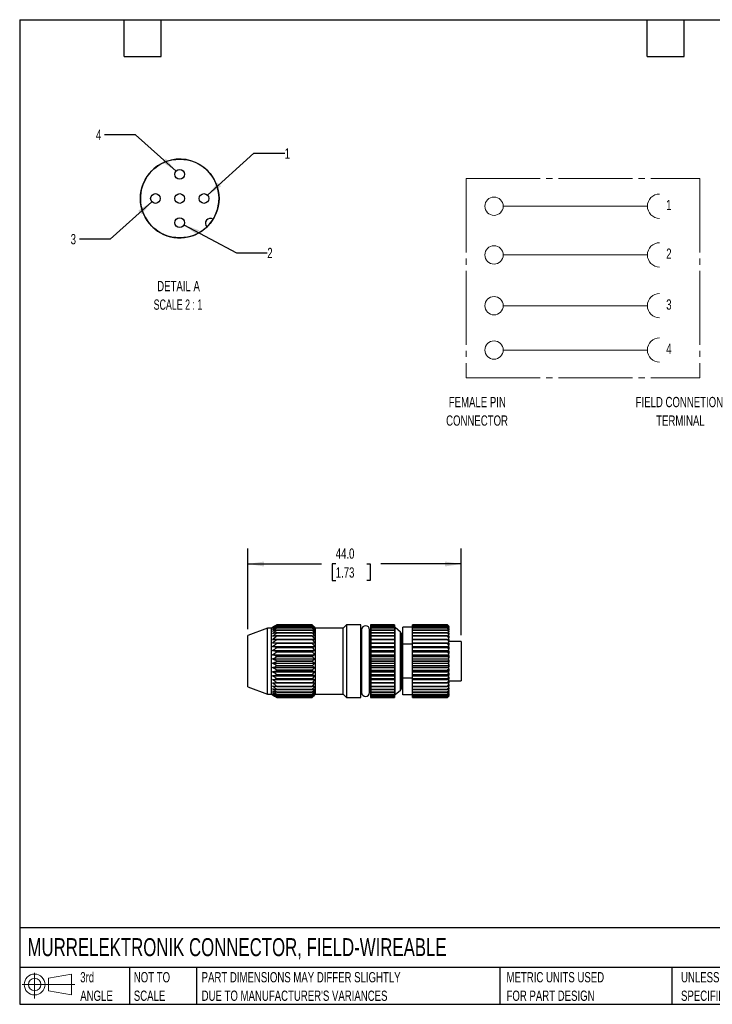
# Model space of a CAD drawing. Header units: millimetres. Extents: x 6 to 273, y 6 to 210.
# Tile 1 of 5: x 6 to 149, y 6 to 210. Entities that reach past the tile are written whole.
import ezdxf

# ---------------------------------------------------------------- set-up
doc = ezdxf.new("R2010")
doc.units = ezdxf.units.MM
doc.linetypes.add('SLD-Center', pattern=[19.05, 15.24, -1.27, 1.27, -1.27])
doc.linetypes.add('SLD-Solid', pattern=[0])
doc.layers.add('DIMENSIONS', color=140, linetype='SLD-Solid', lineweight=25)
doc.layers.add('TEXT', color=140, linetype='SLD-Solid', lineweight=25)
doc.layers.add('SLD-DEFPOINTS', color=7, linetype='Continuous')
doc.styles.add('SLDTEXTSTYLE0', font='TXT', dxfattribs={"width": 0.7})
doc.styles.add('SLDTEXTSTYLE2', font='TXT', dxfattribs={"width": 0.645455})
doc.dimstyles.new('SLDDIMSTYLE0', dxfattribs={"dimtxt": 2.158008, "dimasz": 3.302, "dimexe": 0, "dimexo": 0.0625, "dimgap": 0.539502, "dimtad": 0, "dimtih": 1, "dimtoh": 1, "dimdec": 1, "dimrnd": 1e-09, "dimzin": 4, "dimdsep": 46, "dimtxsty": 'SLDTEXTSTYLE0', "dimsah": 1, "dimcen": 0.09, "dimadec": 0, "dimazin": 1, "dimtfac": 1, "dimtdec": 1, "dimtofl": 0, "dimtmove": 0, "dimatfit": 3, "dimfxl": 0, "dimfrac": 2, "dimtolj": 1, "dimtzin": 12, "dimarcsym": 0})
doc.dimstyles.new('SLDDIMSTYLE4', dxfattribs={"dimtxt": 2.158008, "dimasz": 3.302, "dimexe": 0, "dimexo": 0.0625, "dimgap": 0.539502, "dimtad": 0, "dimtih": 1, "dimtoh": 1, "dimdec": 1, "dimlfac": 0.5, "dimrnd": 1e-09, "dimzin": 12, "dimdsep": 46, "dimtxsty": 'SLDTEXTSTYLE0', "dimsah": 1, "dimcen": 0, "dimadec": 0, "dimazin": 3, "dimtfac": 1, "dimtdec": 1, "dimtofl": 0, "dimtmove": 0, "dimatfit": 3, "dimfxl": 0, "dimfrac": 2, "dimtolj": 1, "dimtzin": 12, "dimarcsym": 0})

# ---------------------------------------------------------------- blocks, each defined once
blk = doc.blocks.new('Block11')
at = {"color": 7, "linetype": 'SLD-Solid', "lineweight": 18}
for p, q in [((2.59, 5.31), (2.59, 0)), ((5.48, 4.17), (10.18, 5.03)), ((5.48, 1.6), (5.48, 4.17)), ((10.18, 5.03), (10.18, 0.73)), ((0, 2.88), (10.87, 2.88)), ((5.48, 1.6), (10.18, 0.73))]:
    blk.add_line(p, q, dxfattribs=at)
for radius in [2.15, 1.29]:
    blk.add_circle((2.59, 2.88), radius, dxfattribs=at)
blk = doc.blocks.new('Block12')
at = {"layer": 'SLD-DEFPOINTS'}
blk.add_blockref('Block11', (0, 0), dxfattribs=at)
blk = doc.blocks.new('SW_NOTE_0')
at = {"layer": 'TEXT', "color": 0, "char_height": 2.117, "attachment_point": 2, "style": 'SLDTEXTSTYLE0'}
for s, insert in [('FEMALE PIN', (8.27, 2.73)), ('CONNECTOR', (8.21, -1.09))]:
    blk.add_mtext(s, dxfattribs=dict(at, insert=insert))
blk = doc.blocks.new('SW_NOTE_0_1')
at = {"layer": 'TEXT', "color": 0, "attachment_point": 2, "style": 'SLDTEXTSTYLE0'}
for s, insert, char_height in [('FIELD CONNETION', (12.96, 2.73), 2.1167), ('TERMINAL', (13.18, -1.09), 2.117)]:
    blk.add_mtext(s, dxfattribs=dict(at, insert=insert, char_height=char_height))
blk = doc.blocks.new('SW_NOTE_0_3')
at = {"layer": 'TEXT', "color": 0, "char_height": 2.1167, "attachment_point": 1, "style": 'SLDTEXTSTYLE0'}
for s, insert in [('UNLESS OTHERWISE', (0, 2.73)), ('SPECIFIED UNITS ARE:', (0, -1.09))]:
    blk.add_mtext(s, dxfattribs=dict(at, insert=insert))
blk = doc.blocks.new('SW_NOTE_0_4')
at = {"layer": 'TEXT', "color": 0, "char_height": 2.1167, "attachment_point": 1, "style": 'SLDTEXTSTYLE0'}
for s, insert in [('PART DIMENSIONS MAY DIFFER SLIGHTLY', (0, 2.73)), ("DUE TO MANUFACTURER'S VARIANCES", (0, -1.09))]:
    blk.add_mtext(s, dxfattribs=dict(at, insert=insert))
blk = doc.blocks.new('SW_NOTE_0_5')
at = {"layer": 'TEXT', "color": 0, "char_height": 2.117, "attachment_point": 1, "style": 'SLDTEXTSTYLE0'}
for s, insert in [('NOT TO', (0, 2.73)), ('SCALE', (0, -1.09))]:
    blk.add_mtext(s, dxfattribs=dict(at, insert=insert))
blk = doc.blocks.new('SW_NOTE_0_6')
at = {"layer": 'TEXT', "color": 0, "char_height": 2.117, "attachment_point": 1, "style": 'SLDTEXTSTYLE0'}
for s, insert in [('3rd', (0, 2.73)), ('ANGLE', (0, -1.09))]:
    blk.add_mtext(s, dxfattribs=dict(at, insert=insert))
blk = doc.blocks.new('SW_NOTE_0_7')
at = {"layer": 'TEXT', "color": 0, "char_height": 2.1167, "attachment_point": 1, "style": 'SLDTEXTSTYLE0'}
for s, insert in [('METRIC UNITS USED', (0, 2.73)), ('FOR PART DESIGN', (0, -1.09))]:
    blk.add_mtext(s, dxfattribs=dict(at, insert=insert))
blk = doc.blocks.new('_D')
at = {"layer": 'DIMENSIONS'}
for p, q in [((53.47, 83.74), (53.47, 100.39)), ((97.47, 82.5), (97.47, 100.39)), ((53.47, 97.22), (68.67, 97.22)), ((71.59, 97.22), (70.87, 97.22)), ((70.87, 97.22), (70.87, 93.79)), ((78, 97.22), (78.73, 97.22)), ((78.73, 97.22), (78.73, 93.79)), ((97.47, 97.22), (80.93, 97.22)), ((70.87, 93.79), (71.59, 93.79)), ((78.73, 93.79), (78, 93.79))]:
    blk.add_line(p, q, dxfattribs=at)
for points in [[(53.47, 97.22), (56.77, 96.71), (56.77, 97.73)], [(97.47, 97.22), (94.17, 97.73), (94.17, 96.71)]]:
    blk.add_solid(points, dxfattribs=at)
at = {"layer": 'DIMENSIONS', "char_height": 2.117, "attachment_point": 1, "style": 'SLDTEXTSTYLE0'}
for s, insert in [('44.0', (71.59, 100.43)), ('1.73', (71.59, 96.52))]:
    blk.add_mtext(s, dxfattribs=dict(at, insert=insert))
blk = doc.blocks.new('_D_3')
at = {"layer": 'DIMENSIONS'}
for p, q in [((45.12, 173.32), (54.7, 181.98)), ((54.7, 181.98), (61.05, 181.98))]:
    blk.add_line(p, q, dxfattribs=at)
blk.add_solid([(45.12, 173.32), (47.91, 175.16), (47.23, 175.91)], dxfattribs=at)
at = {"layer": 'DIMENSIONS', "insert": (61.05, 182.99), "char_height": 2.12, "attachment_point": 1, "style": 'SLDTEXTSTYLE0'}
blk.add_mtext('1', dxfattribs=at)
blk = doc.blocks.new('_D_4')
at = {"layer": 'DIMENSIONS'}
for p, q in [((40.26, 167.18), (51.11, 161.45)), ((51.11, 161.45), (57.46, 161.45))]:
    blk.add_line(p, q, dxfattribs=at)
blk.add_solid([(40.26, 167.18), (42.94, 165.19), (43.42, 166.09)], dxfattribs=at)
at = {"layer": 'DIMENSIONS', "insert": (57.46, 162.46), "char_height": 2.12, "attachment_point": 1, "style": 'SLDTEXTSTYLE0'}
blk.add_mtext('2', dxfattribs=at)
blk = doc.blocks.new('_D_5')
at = {"layer": 'DIMENSIONS'}
for p, q in [((33.63, 171.98), (25.02, 164.28)), ((25.02, 164.28), (18.67, 164.28))]:
    blk.add_line(p, q, dxfattribs=at)
blk.add_solid([(33.63, 171.98), (30.83, 170.16), (31.51, 169.4)], dxfattribs=at)
at = {"layer": 'DIMENSIONS', "insert": (16.87, 165.3), "char_height": 2.12, "attachment_point": 1, "style": 'SLDTEXTSTYLE0'}
blk.add_mtext('3', dxfattribs=at)
blk = doc.blocks.new('_D_6')
at = {"layer": 'DIMENSIONS'}
for p, q in [((30.23, 185.81), (23.88, 185.81)), ((38.63, 178.32), (30.23, 185.81))]:
    blk.add_line(p, q, dxfattribs=at)
blk.add_solid([(38.63, 178.32), (36.5, 180.89), (35.83, 180.13)], dxfattribs=at)
at = {"layer": 'DIMENSIONS', "insert": (22.08, 186.82), "char_height": 2.12, "attachment_point": 1, "style": 'SLDTEXTSTYLE0'}
blk.add_mtext('4', dxfattribs=at)
blk = doc.blocks.new('SW_NOTE_0_9')
at = {"layer": 'TEXT', "color": 0, "attachment_point": 2}
for s, insert, char_height, style in [('DETAIL A', (6.42, 2.73), 2.117, 'SLDTEXTSTYLE0'), ('SCALE 2 : 1', (6.31, -1.09), 2.1167, 'SLDTEXTSTYLE2')]:
    blk.add_mtext(s, dxfattribs=dict(at, insert=insert, char_height=char_height, style=style))

msp = doc.modelspace()

# ---------------------------------------------------------------- linework, layer by layer
at = {"color": 7, "linetype": 'SLD-Center', "lineweight": 18}
for p, q in [((98.55, 176.77), (146.76, 176.77)), ((98.55, 176.77), (98.55, 135.61)), ((146.76, 176.77), (146.76, 135.61)), ((98.55, 135.61), (146.76, 135.61))]:
    msp.add_line(p, q, dxfattribs=at)
for p, q in [((47.35, 171.11), (47.46, 171.84)), ((57.52, 83.97), (53.47, 82.47)), ((58.35, 83.97), (57.52, 83.97)), ((57.52, 70.37), (57.52, 83.97)), ((58.98, 84.38), (58.35, 83.97)), ((58.35, 70.37), (58.35, 83.97)), ((59.43, 84.66), (58.98, 84.37)), ((59.43, 84.66), (59.43, 84.66)), ((59.43, 84.66), (66.7, 84.66)), ((66.7, 84.66), (59.43, 84.66)), ((59.43, 84.57), (59.43, 84.57)), ((59.43, 84.57), (66.7, 84.57)), ((66.7, 84.57), (59.43, 84.57)), ((59.43, 84.36), (59.43, 84.36)), ((59.43, 84.36), (66.7, 84.36)), ((66.7, 84.36), (59.43, 84.36)), ((59.43, 84.02), (59.43, 84.03)), ((66.7, 84.03), (59.43, 84.03)), ((59.43, 84.02), (66.7, 84.02)), ((59.43, 83.58), (59.43, 83.59)), ((66.7, 83.59), (59.43, 83.59)), ((59.43, 83.58), (66.7, 83.58)), ((66.7, 84.66), (66.7, 84.66)), ((66.99, 84.37), (66.7, 84.66)), ((66.7, 84.57), (66.7, 84.57)), ((66.7, 84.36), (66.7, 84.36)), ((66.7, 84.02), (66.7, 84.03)), ((66.7, 83.58), (66.7, 83.59)), ((67.4, 83.97), (66.99, 84.38)), ((73.1, 83.97), (67.4, 83.97)), ((67.4, 70.37), (67.4, 83.97)), ((73.8, 84.67), (73.1, 83.97)), ((73.1, 70.37), (73.1, 83.97)), ((76.76, 84.67), (73.8, 84.67)), ((73.8, 84.67), (73.8, 77.17)), ((76.76, 77.17), (76.76, 84.67)), ((76.93, 83.63), (76.76, 83.63)), ((76.93, 83.64), (76.93, 70.71)), ((76.93, 70.72), (76.93, 83.63)), ((78.58, 70.71), (78.58, 83.64)), ((78.76, 83.61), (78.58, 83.61)), ((78.81, 84.67), (78.76, 84.67)), ((78.76, 84.67), (78.76, 69.67)), ((78.81, 84.67), (78.81, 84.67)), ((78.81, 84.67), (83.74, 84.67)), ((83.74, 84.67), (78.81, 84.67)), ((78.81, 84.67), (78.81, 84.58)), ((78.81, 84.58), (83.74, 84.58)), ((83.74, 84.58), (78.81, 84.58)), ((78.81, 84.58), (78.81, 84.36)), ((78.81, 84.36), (83.74, 84.36)), ((83.74, 84.36), (78.81, 84.36)), ((78.81, 84.36), (78.81, 84.03)), ((78.81, 84.03), (83.74, 84.03)), ((83.74, 84.03), (78.81, 84.03)), ((78.81, 84.03), (78.81, 83.59)), ((78.81, 83.59), (83.74, 83.59)), ((83.74, 83.58), (78.81, 83.58)), ((78.81, 83.58), (78.81, 83.04)), ((83.74, 84.67), (83.74, 84.67)), ((83.74, 84.67), (83.74, 84.58)), ((83.74, 84.58), (83.74, 84.58)), ((83.74, 84.58), (83.74, 84.36)), ((83.74, 84.36), (83.74, 84.36)), ((83.74, 84.36), (83.74, 84.03)), ((83.87, 84.09), (83.74, 84.09)), ((83.74, 84.03), (83.74, 84.03)), ((83.74, 84.03), (83.74, 83.59)), ((83.74, 83.58), (83.74, 83.59)), ((83.74, 83.58), (83.74, 83.04)), ((84.96, 83.17), (83.87, 84.09)), ((83.87, 70.26), (83.87, 84.09)), ((87.47, 84.16), (85.47, 84.16)), ((85.47, 80.67), (85.47, 84.16)), ((94.63, 84.67), (87.47, 84.67)), ((87.47, 84.58), (87.47, 84.67)), ((87.47, 84.67), (94.63, 84.67)), ((87.47, 84.67), (87.47, 84.67)), ((94.63, 84.58), (87.47, 84.58)), ((87.47, 84.36), (87.47, 84.58)), ((87.47, 84.58), (94.63, 84.58)), ((87.47, 84.58), (87.47, 84.58)), ((94.63, 84.36), (87.47, 84.36)), ((87.47, 84.03), (87.47, 84.36)), ((87.47, 84.36), (94.63, 84.36)), ((87.47, 84.36), (87.47, 84.36)), ((94.63, 84.03), (87.47, 84.03)), ((87.47, 83.59), (87.47, 84.03)), ((87.47, 84.03), (94.63, 84.03)), ((87.47, 84.03), (87.47, 84.03)), ((87.47, 83.59), (94.63, 83.59)), ((87.47, 83.59), (87.47, 83.58)), ((94.63, 83.58), (87.47, 83.58)), ((87.47, 83.04), (87.47, 83.58)), ((94.63, 84.67), (94.63, 84.67)), ((94.63, 84.67), (94.93, 84.37)), ((94.63, 84.58), (94.63, 84.58)), ((94.63, 84.36), (94.63, 84.36)), ((94.63, 84.03), (94.63, 84.03)), ((94.63, 83.58), (94.63, 83.59)), ((94.93, 84.37), (94.93, 84.37)), ((94.93, 84.37), (94.93, 84.36)), ((94.93, 84.31), (94.93, 84.36)), ((94.93, 84.31), (94.93, 84.24)), ((94.93, 84.14), (94.93, 84.24)), ((94.93, 84.14), (94.93, 84)), ((94.93, 83.85), (94.93, 84)), ((94.93, 83.85), (94.93, 83.66)), ((94.93, 83.45), (94.93, 83.66)), ((94.93, 83.45), (94.93, 83.21)), ((53.47, 71.87), (53.47, 82.47)), ((58.55, 81.67), (67.27, 81.67)), ((59.43, 83.03), (59.43, 83.04)), ((66.7, 83.04), (59.43, 83.04)), ((59.43, 83.03), (66.7, 83.03)), ((59.43, 82.38), (59.43, 82.39)), ((66.7, 82.39), (59.43, 82.39)), ((59.43, 82.38), (66.7, 82.38)), ((59.43, 81.65), (59.43, 81.66)), ((66.7, 81.66), (59.43, 81.66)), ((59.43, 81.65), (66.7, 81.65)), ((66.7, 83.03), (66.7, 83.04)), ((66.7, 82.38), (66.7, 82.39)), ((66.7, 81.65), (66.7, 81.66)), ((78.81, 83.04), (83.74, 83.04)), ((83.74, 83.03), (78.81, 83.03)), ((78.81, 83.03), (78.81, 82.39)), ((78.81, 82.39), (83.74, 82.39)), ((83.74, 82.39), (78.81, 82.39)), ((78.81, 82.39), (78.81, 81.66)), ((78.81, 81.67), (83.74, 81.67)), ((78.81, 81.66), (83.74, 81.66)), ((83.74, 81.66), (78.81, 81.66)), ((78.81, 81.66), (78.81, 80.85)), ((83.74, 83.03), (83.74, 83.04)), ((83.74, 83.03), (83.74, 82.39)), ((83.74, 82.39), (83.74, 82.39)), ((83.74, 82.39), (83.74, 81.67)), ((83.74, 81.67), (83.74, 81.66)), ((83.74, 81.66), (83.74, 81.66)), ((83.74, 81.66), (83.74, 80.95)), ((84.96, 71.17), (84.96, 83.17)), ((85.07, 82.94), (85.07, 77.17)), ((85.47, 81.7), (85.07, 81.7)), ((87.47, 83.04), (94.63, 83.04)), ((87.47, 83.04), (87.47, 83.03)), ((94.63, 83.03), (87.47, 83.03)), ((87.47, 82.39), (87.47, 83.03)), ((94.63, 82.39), (87.47, 82.39)), ((87.47, 81.67), (87.47, 82.39)), ((87.47, 82.39), (94.63, 82.39)), ((87.47, 82.39), (87.47, 82.39)), ((87.47, 81.67), (94.93, 81.67)), ((87.47, 81.66), (87.47, 81.67)), ((94.63, 81.66), (87.47, 81.66)), ((87.47, 80.95), (87.47, 81.66)), ((87.47, 81.66), (94.63, 81.66)), ((87.47, 81.66), (87.47, 81.66)), ((94.63, 83.03), (94.63, 83.04)), ((94.63, 82.39), (94.63, 82.39)), ((94.63, 81.66), (94.63, 81.66)), ((94.93, 82.94), (94.93, 83.21)), ((94.93, 82.94), (94.93, 82.65)), ((94.93, 82.35), (94.93, 82.65)), ((94.93, 82.35), (94.93, 82.01)), ((94.93, 81.67), (94.93, 82.01)), ((94.93, 81.66), (94.93, 81.67)), ((94.93, 81.66), (94.93, 81.29)), ((94.93, 80.95), (94.93, 81.29)), ((58.55, 80.95), (67.27, 80.95)), ((58.55, 80.18), (67.27, 80.18)), ((58.55, 79.36), (67.27, 79.36)), ((59.43, 80.85), (59.43, 80.86)), ((66.7, 80.86), (59.43, 80.86)), ((59.43, 80.85), (66.7, 80.85)), ((59.43, 79.98), (59.43, 79.99)), ((66.7, 79.99), (59.43, 79.99)), ((59.43, 79.98), (66.7, 79.98)), ((66.7, 80.85), (66.7, 80.86)), ((66.7, 79.98), (66.7, 79.99)), ((78.81, 80.95), (83.74, 80.95)), ((78.81, 80.85), (83.74, 80.85)), ((83.74, 80.85), (78.81, 80.85)), ((78.81, 80.85), (78.81, 79.99)), ((78.81, 80.18), (83.74, 80.18)), ((78.81, 79.99), (83.74, 79.99)), ((83.74, 79.98), (78.81, 79.98)), ((78.81, 79.98), (78.81, 79.08)), ((78.81, 79.36), (83.74, 79.36)), ((83.74, 80.95), (83.74, 80.85)), ((83.74, 80.85), (83.74, 80.85)), ((83.74, 80.85), (83.74, 80.18)), ((83.74, 80.18), (83.74, 79.99)), ((83.74, 79.98), (83.74, 79.99)), ((83.74, 79.98), (83.74, 79.36)), ((83.74, 79.36), (83.74, 79.08)), ((87.47, 80.67), (85.47, 80.67)), ((85.47, 73.68), (85.47, 80.67)), ((87.47, 80.95), (94.93, 80.95)), ((87.47, 80.85), (87.47, 80.95)), ((94.63, 80.85), (87.47, 80.85)), ((87.47, 80.18), (87.47, 80.85)), ((87.47, 80.85), (94.63, 80.85)), ((87.47, 80.85), (87.47, 80.85)), ((87.47, 80.18), (94.93, 80.18)), ((87.47, 79.99), (87.47, 80.18)), ((87.47, 79.99), (94.63, 79.99)), ((87.47, 79.99), (87.47, 79.98)), ((94.63, 79.98), (87.47, 79.98)), ((87.47, 79.36), (87.47, 79.98)), ((87.47, 79.36), (94.93, 79.36)), ((87.47, 79.08), (87.47, 79.36)), ((94.63, 80.85), (94.63, 80.85)), ((94.63, 79.98), (94.63, 79.99)), ((97.47, 81.23), (94.93, 81.23)), ((94.93, 80.91), (94.93, 80.95)), ((94.93, 80.91), (94.93, 80.5)), ((94.93, 80.18), (94.93, 80.5)), ((94.93, 80.09), (94.93, 80.18)), ((94.93, 80.09), (94.93, 79.66)), ((94.93, 79.36), (94.93, 79.66)), ((94.93, 79.22), (94.93, 79.36)), ((97.47, 81.23), (97.47, 73.11)), ((58.55, 78.5), (67.27, 78.5)), ((58.55, 77.62), (67.27, 77.62)), ((59.43, 79.07), (59.43, 79.08)), ((66.7, 79.08), (59.43, 79.08)), ((59.43, 79.07), (66.7, 79.07)), ((59.43, 78.13), (59.43, 78.14)), ((66.7, 78.14), (59.43, 78.14)), ((59.43, 78.13), (66.7, 78.13)), ((66.7, 79.07), (66.7, 79.08)), ((66.7, 78.13), (66.7, 78.14)), ((78.81, 79.08), (83.74, 79.08)), ((83.74, 79.07), (78.81, 79.07)), ((78.81, 79.07), (78.81, 78.13)), ((78.81, 78.5), (83.74, 78.5)), ((78.81, 78.13), (83.74, 78.13)), ((83.74, 78.13), (78.81, 78.13)), ((78.81, 78.13), (78.81, 77.17)), ((78.81, 77.62), (83.74, 77.62)), ((83.74, 79.07), (83.74, 79.08)), ((83.74, 79.07), (83.74, 78.5)), ((83.74, 78.5), (83.74, 78.13)), ((83.74, 78.13), (83.74, 78.13)), ((83.74, 78.13), (83.74, 77.62)), ((83.74, 77.62), (83.74, 77.17)), ((87.47, 79.08), (94.63, 79.08)), ((87.47, 79.08), (87.47, 79.07)), ((94.63, 79.07), (87.47, 79.07)), ((87.47, 78.5), (87.47, 79.07)), ((87.47, 78.5), (94.93, 78.5)), ((87.47, 78.13), (87.47, 78.5)), ((94.63, 78.13), (87.47, 78.13)), ((87.47, 78.13), (94.63, 78.13)), ((87.47, 78.13), (87.47, 78.13)), ((87.47, 77.62), (87.47, 78.13)), ((87.47, 77.62), (94.93, 77.62)), ((87.47, 77.17), (87.47, 77.62)), ((94.63, 79.07), (94.63, 79.08)), ((94.63, 78.13), (94.63, 78.13)), ((94.93, 79.22), (94.93, 78.77)), ((94.93, 78.5), (94.93, 78.77)), ((94.93, 78.32), (94.93, 78.5)), ((94.93, 78.32), (94.93, 77.86)), ((94.93, 77.62), (94.93, 77.86)), ((94.93, 77.4), (94.93, 77.62)), ((94.93, 77.4), (94.93, 76.94)), ((58.55, 76.73), (67.27, 76.73)), ((58.55, 75.85), (67.27, 75.85)), ((59.43, 77.17), (59.43, 77.18)), ((66.7, 77.18), (59.43, 77.18)), ((59.43, 77.17), (66.7, 77.17)), ((59.43, 76.21), (59.43, 76.22)), ((66.7, 76.22), (59.43, 76.22)), ((59.43, 76.21), (66.7, 76.21)), ((59.43, 75.27), (59.43, 75.28)), ((66.7, 75.28), (59.43, 75.28)), ((59.43, 75.27), (66.7, 75.27)), ((66.7, 77.17), (66.7, 77.18)), ((66.7, 76.21), (66.7, 76.22)), ((66.7, 75.27), (66.7, 75.28)), ((73.8, 77.17), (73.8, 69.67)), ((76.76, 69.67), (76.76, 77.17)), ((78.81, 77.17), (83.74, 77.17)), ((83.74, 77.17), (78.81, 77.17)), ((78.81, 77.17), (78.81, 76.22)), ((78.81, 76.73), (83.74, 76.73)), ((78.81, 76.22), (83.74, 76.22)), ((83.74, 76.21), (78.81, 76.21)), ((78.81, 76.21), (78.81, 75.27)), ((78.81, 75.85), (83.74, 75.85)), ((78.81, 75.27), (83.74, 75.27)), ((83.74, 75.27), (78.81, 75.27)), ((78.81, 75.27), (78.81, 74.36)), ((83.74, 77.17), (83.74, 77.17)), ((83.74, 77.17), (83.74, 76.73)), ((83.74, 76.73), (83.74, 76.22)), ((83.74, 76.21), (83.74, 76.22)), ((83.74, 76.21), (83.74, 75.85)), ((83.74, 75.85), (83.74, 75.27)), ((83.74, 75.27), (83.74, 75.27)), ((83.74, 75.27), (83.74, 74.99)), ((85.07, 77.17), (85.07, 71.4)), ((87.47, 77.17), (94.63, 77.17)), ((94.63, 77.17), (87.47, 77.17)), ((87.47, 77.17), (87.47, 77.17)), ((87.47, 76.73), (87.47, 77.17)), ((87.47, 76.73), (94.93, 76.73)), ((87.47, 76.22), (87.47, 76.73)), ((87.47, 76.22), (94.63, 76.22)), ((87.47, 76.22), (87.47, 76.21)), ((94.63, 76.21), (87.47, 76.21)), ((87.47, 75.85), (87.47, 76.21)), ((87.47, 75.85), (94.93, 75.85)), ((87.47, 75.27), (87.47, 75.85)), ((94.63, 75.27), (87.47, 75.27)), ((87.47, 75.27), (94.63, 75.27)), ((87.47, 75.27), (87.47, 75.27)), ((87.47, 74.99), (87.47, 75.27)), ((94.63, 77.17), (94.63, 77.17)), ((94.63, 76.21), (94.63, 76.22)), ((94.63, 75.27), (94.63, 75.27)), ((94.93, 76.73), (94.93, 76.94)), ((94.93, 76.48), (94.93, 76.73)), ((94.93, 76.48), (94.93, 76.02)), ((94.93, 75.85), (94.93, 76.02)), ((94.93, 75.57), (94.93, 75.85)), ((94.93, 75.57), (94.93, 75.12)), ((58.55, 74.99), (67.27, 74.99)), ((58.55, 74.16), (67.27, 74.16)), ((58.55, 73.39), (67.27, 73.39)), ((59.43, 74.35), (59.43, 74.36)), ((66.7, 74.36), (59.43, 74.36)), ((59.43, 74.35), (66.7, 74.35)), ((59.43, 73.49), (59.43, 73.5)), ((66.7, 73.5), (59.43, 73.5)), ((59.43, 73.49), (66.7, 73.49)), ((66.7, 74.35), (66.7, 74.36)), ((66.7, 73.49), (66.7, 73.5)), ((78.81, 74.99), (83.74, 74.99)), ((78.81, 74.36), (83.74, 74.36)), ((83.74, 74.36), (78.81, 74.36)), ((78.81, 74.36), (78.81, 73.49)), ((78.81, 74.16), (83.74, 74.16)), ((78.81, 73.49), (83.74, 73.49)), ((83.74, 73.49), (78.81, 73.49)), ((78.81, 73.49), (78.81, 72.69)), ((78.81, 73.39), (83.74, 73.39)), ((83.74, 74.99), (83.74, 74.36)), ((83.74, 74.36), (83.74, 74.36)), ((83.74, 74.36), (83.74, 74.16)), ((83.74, 74.16), (83.74, 73.49)), ((83.74, 73.49), (83.74, 73.49)), ((83.74, 73.49), (83.74, 73.39)), ((83.74, 73.39), (83.74, 72.69)), ((87.47, 73.68), (85.47, 73.68)), ((85.47, 70.19), (85.47, 73.68)), ((87.47, 74.99), (94.93, 74.99)), ((87.47, 74.36), (87.47, 74.99)), ((87.47, 74.36), (94.63, 74.36)), ((94.63, 74.36), (87.47, 74.36)), ((87.47, 74.36), (87.47, 74.36)), ((87.47, 74.16), (87.47, 74.36)), ((87.47, 74.16), (94.93, 74.16)), ((87.47, 73.49), (87.47, 74.16)), ((87.47, 73.49), (94.63, 73.49)), ((94.63, 73.49), (87.47, 73.49)), ((87.47, 73.49), (87.47, 73.49)), ((87.47, 73.39), (87.47, 73.49)), ((87.47, 73.39), (94.93, 73.39)), ((87.47, 72.69), (87.47, 73.39)), ((94.63, 74.36), (94.63, 74.36)), ((94.63, 73.49), (94.63, 73.49)), ((94.93, 74.99), (94.93, 75.12)), ((94.93, 74.69), (94.93, 74.99)), ((94.93, 74.69), (94.93, 74.26)), ((94.93, 74.16), (94.93, 74.26)), ((94.93, 73.84), (94.93, 74.16)), ((94.93, 73.84), (94.93, 73.44)), ((94.93, 73.39), (94.93, 73.44)), ((94.93, 73.05), (94.93, 73.39)), ((53.47, 71.87), (57.52, 70.37)), ((58.55, 72.68), (67.27, 72.68)), ((59.43, 72.68), (59.43, 72.69)), ((66.7, 72.69), (59.43, 72.69)), ((59.43, 72.68), (66.7, 72.68)), ((59.43, 71.95), (59.43, 71.96)), ((66.7, 71.96), (59.43, 71.96)), ((59.43, 71.95), (66.7, 71.95)), ((59.43, 71.31), (59.43, 71.31)), ((66.7, 71.31), (59.43, 71.31)), ((59.43, 71.31), (66.7, 71.31)), ((66.7, 72.68), (66.7, 72.69)), ((66.7, 71.95), (66.7, 71.96)), ((66.7, 71.31), (66.7, 71.31)), ((78.81, 72.69), (83.74, 72.69)), ((83.74, 72.68), (78.81, 72.68)), ((78.81, 72.68), (78.81, 71.96)), ((78.81, 72.68), (83.74, 72.68)), ((78.81, 71.96), (83.74, 71.96)), ((83.74, 71.95), (78.81, 71.95)), ((78.81, 71.95), (78.81, 71.31)), ((78.81, 71.31), (83.74, 71.31)), ((83.74, 71.31), (78.81, 71.31)), ((78.81, 71.31), (78.81, 70.76)), ((83.74, 72.68), (83.74, 72.69)), ((83.74, 72.68), (83.74, 72.68)), ((83.74, 72.68), (83.74, 71.96)), ((83.74, 71.95), (83.74, 71.96)), ((83.74, 71.95), (83.74, 71.31)), ((83.74, 71.31), (83.74, 71.31)), ((83.74, 71.31), (83.74, 70.76)), ((83.87, 70.26), (84.96, 71.17)), ((85.07, 72.65), (85.47, 72.65)), ((87.47, 72.69), (94.63, 72.69)), ((87.47, 72.69), (87.47, 72.68)), ((94.63, 72.68), (87.47, 72.68)), ((87.47, 72.68), (94.93, 72.68)), ((87.47, 72.68), (87.47, 72.68)), ((87.47, 71.96), (87.47, 72.68)), ((87.47, 71.96), (94.63, 71.96)), ((87.47, 71.96), (87.47, 71.95)), ((94.63, 71.95), (87.47, 71.95)), ((87.47, 71.31), (87.47, 71.95)), ((87.47, 71.31), (94.63, 71.31)), ((94.63, 71.31), (87.47, 71.31)), ((87.47, 71.31), (87.47, 71.31)), ((87.47, 70.76), (87.47, 71.31)), ((94.63, 72.68), (94.63, 72.69)), ((94.63, 71.95), (94.63, 71.96)), ((94.63, 71.31), (94.63, 71.31)), ((94.93, 73.11), (97.47, 73.11)), ((94.93, 73.05), (94.93, 72.68)), ((94.93, 72.68), (94.93, 72.68)), ((94.93, 72.33), (94.93, 72.68)), ((94.93, 72.33), (94.93, 72)), ((94.93, 71.69), (94.93, 72)), ((94.93, 71.69), (94.93, 71.4)), ((94.93, 71.14), (94.93, 71.4)), ((94.93, 71.14), (94.93, 70.9)), ((57.52, 70.37), (58.35, 70.37)), ((58.35, 70.37), (58.98, 69.97)), ((58.98, 69.97), (59.43, 69.68)), ((59.43, 70.76), (59.43, 70.76)), ((66.7, 70.76), (59.43, 70.76)), ((59.43, 70.76), (66.7, 70.76)), ((59.43, 70.32), (59.43, 70.32)), ((66.7, 70.32), (59.43, 70.32)), ((59.43, 70.32), (66.7, 70.32)), ((59.43, 69.98), (59.43, 69.99)), ((66.7, 69.99), (59.43, 69.99)), ((59.43, 69.98), (66.7, 69.98)), ((59.43, 69.77), (59.43, 69.77)), ((66.7, 69.77), (59.43, 69.77)), ((59.43, 69.77), (66.7, 69.77)), ((59.43, 69.68), (59.43, 69.68)), ((66.7, 69.68), (59.43, 69.68)), ((59.43, 69.68), (66.7, 69.68)), ((66.7, 70.76), (66.7, 70.76)), ((66.7, 70.32), (66.7, 70.32)), ((66.7, 69.98), (66.7, 69.99)), ((66.7, 69.68), (66.99, 69.97)), ((66.7, 69.77), (66.7, 69.77)), ((66.7, 69.68), (66.7, 69.68)), ((66.99, 69.97), (67.4, 70.37)), ((67.4, 70.37), (73.1, 70.37)), ((73.1, 70.37), (73.8, 69.67)), ((73.8, 69.67), (76.76, 69.67)), ((76.76, 70.72), (76.93, 70.72)), ((78.58, 70.73), (78.76, 70.74)), ((78.76, 69.67), (78.81, 69.67)), ((78.81, 70.76), (83.74, 70.76)), ((83.74, 70.76), (78.81, 70.76)), ((78.81, 70.76), (78.81, 70.32)), ((78.81, 70.32), (83.74, 70.32)), ((83.74, 70.31), (78.81, 70.31)), ((78.81, 70.31), (78.81, 69.98)), ((78.81, 69.98), (83.74, 69.98)), ((83.74, 69.98), (78.81, 69.98)), ((78.81, 69.98), (78.81, 69.77)), ((78.81, 69.77), (83.74, 69.77)), ((83.74, 69.77), (78.81, 69.77)), ((78.81, 69.77), (78.81, 69.68)), ((78.81, 69.68), (83.74, 69.68)), ((83.74, 69.68), (78.81, 69.68)), ((78.81, 69.68), (78.81, 69.67)), ((83.74, 70.76), (83.74, 70.76)), ((83.74, 70.76), (83.74, 70.32)), ((83.74, 70.31), (83.74, 70.32)), ((83.74, 70.31), (83.74, 69.98)), ((83.74, 70.26), (83.87, 70.26)), ((83.74, 69.98), (83.74, 69.98)), ((83.74, 69.98), (83.74, 69.77)), ((83.74, 69.77), (83.74, 69.77)), ((83.74, 69.77), (83.74, 69.68)), ((83.74, 69.68), (83.74, 69.68)), ((87.47, 70.19), (85.47, 70.19)), ((87.47, 70.76), (94.63, 70.76)), ((94.63, 70.76), (87.47, 70.76)), ((87.47, 70.76), (87.47, 70.76)), ((87.47, 70.32), (87.47, 70.76)), ((87.47, 70.32), (94.63, 70.32)), ((87.47, 70.32), (87.47, 70.31)), ((94.63, 70.31), (87.47, 70.31)), ((87.47, 69.98), (87.47, 70.31)), ((87.47, 69.98), (94.63, 69.98)), ((94.63, 69.98), (87.47, 69.98)), ((87.47, 69.98), (87.47, 69.98)), ((87.47, 69.77), (87.47, 69.98)), ((87.47, 69.77), (94.63, 69.77)), ((94.63, 69.77), (87.47, 69.77)), ((87.47, 69.77), (87.47, 69.77)), ((87.47, 69.68), (87.47, 69.77)), ((87.47, 69.68), (94.63, 69.68)), ((94.63, 69.68), (87.47, 69.68)), ((87.47, 69.68), (87.47, 69.68)), ((94.63, 70.76), (94.63, 70.76)), ((94.63, 70.31), (94.63, 70.32)), ((94.63, 69.98), (94.63, 69.98)), ((94.63, 69.77), (94.63, 69.77)), ((94.63, 69.68), (94.63, 69.68)), ((94.93, 70.69), (94.93, 70.9)), ((94.93, 70.69), (94.93, 70.5)), ((94.93, 70.34), (94.93, 70.5)), ((94.93, 70.34), (94.93, 70.21)), ((94.93, 70.11), (94.93, 70.21)), ((94.93, 70.11), (94.93, 70.03)), ((94.93, 69.99), (94.93, 70.03)), ((94.93, 69.99), (94.93, 69.97))]:
    msp.add_line(p, q)
at = {"color": 7, "linetype": 'SLD-Solid', "lineweight": 18}
for p, q in [((106.16, 171.06), (135.93, 171.06)), ((106.16, 161.01), (135.93, 161.01)), ((106.16, 150.52), (135.93, 150.52)), ((106.16, 141.37), (135.93, 141.37))]:
    msp.add_line(p, q, dxfattribs=at)
for centre in [(39.38, 177.65), (34.38, 172.65), (39.38, 172.65), (44.38, 172.65), (39.38, 167.65)]:
    msp.add_circle(centre, 1)
for centre in [(104.27, 171.06), (104.27, 161.01), (104.27, 150.52), (104.27, 141.37)]:
    msp.add_circle(centre, 1.89, dxfattribs=at)
for centre, radius, start, end in [((39.38, 172.65), 8.12, 109.5904, 167.2368), ((39.38, 172.65), 8.12, 354.2975, 109.5903), ((39.38, 172.65), 8.12, 167.2369, 240.605), ((39.38, 172.65), 8.12, 328.0945, 349.0568), ((39.38, 172.65), 8.12, 282.5298, 313.9733), ((45.69, 167.54), 1, 54.5642, 227.5036), ((39.38, 172.65), 8.12, 313.9733, 328.0945), ((39.38, 172.65), 8.12, 240.6051, 282.5298), ((77.76, 83.64), 0.827, 0, 180), ((84.77, 82.94), 0.3, 0, 49.9837), ((84.77, 71.4), 0.3, 310.0163, 0), ((77.76, 70.71), 0.827, 180, 0)]:
    msp.add_arc(centre, radius, start, end)
for centre in [(138.44, 171.06), (138.44, 161.01), (138.44, 150.52), (138.44, 141.37)]:
    msp.add_arc(centre, 2.51, 90, 270, dxfattribs=at)
for points in [[(58.55, 84.07), (58.84, 84.27), (59.13, 84.47), (59.43, 84.66)], [(59.43, 84.57), (59.13, 84.41), (58.84, 84.24), (58.55, 84.07)], [(58.55, 83.93), (58.84, 84.15), (59.13, 84.36), (59.43, 84.57)], [(59.43, 84.36), (59.13, 84.22), (58.84, 84.08), (58.55, 83.93)], [(58.55, 83.68), (58.84, 83.91), (59.13, 84.13), (59.43, 84.36)], [(59.43, 84.03), (59.13, 83.91), (58.84, 83.8), (58.55, 83.68)], [(58.55, 83.32), (58.84, 83.56), (59.13, 83.79), (59.43, 84.02)], [(59.43, 83.59), (59.13, 83.5), (58.84, 83.41), (58.55, 83.32)], [(58.55, 82.86), (58.84, 83.1), (59.13, 83.34), (59.43, 83.58)], [(66.7, 84.66), (66.89, 84.47), (67.08, 84.27), (67.27, 84.07)], [(66.7, 84.57), (66.89, 84.36), (67.08, 84.15), (67.27, 83.93)], [(67.27, 84.07), (67.08, 84.24), (66.89, 84.41), (66.7, 84.57)], [(66.7, 84.36), (66.89, 84.13), (67.08, 83.91), (67.27, 83.68)], [(67.27, 83.93), (67.08, 84.08), (66.89, 84.22), (66.7, 84.36)], [(67.27, 83.68), (67.08, 83.8), (66.89, 83.91), (66.7, 84.03)], [(66.7, 84.02), (66.89, 83.79), (67.08, 83.56), (67.27, 83.32)], [(67.27, 83.32), (67.08, 83.41), (66.89, 83.5), (66.7, 83.59)], [(66.7, 83.58), (66.89, 83.34), (67.08, 83.1), (67.27, 82.86)], [(94.93, 84.36), (94.83, 84.46), (94.73, 84.57), (94.63, 84.67)], [(94.93, 84.24), (94.83, 84.35), (94.73, 84.46), (94.63, 84.58)], [(94.63, 84.58), (94.73, 84.49), (94.83, 84.4), (94.93, 84.31)], [(94.93, 84), (94.83, 84.12), (94.73, 84.24), (94.63, 84.36)], [(94.63, 84.36), (94.73, 84.29), (94.83, 84.21), (94.93, 84.14)], [(94.93, 83.66), (94.83, 83.78), (94.73, 83.91), (94.63, 84.03)], [(94.63, 84.03), (94.73, 83.97), (94.83, 83.91), (94.93, 83.85)], [(94.63, 83.59), (94.73, 83.54), (94.83, 83.49), (94.93, 83.45)], [(94.93, 83.21), (94.83, 83.33), (94.73, 83.46), (94.63, 83.58)], [(59.43, 83.04), (59.13, 82.98), (58.84, 82.92), (58.55, 82.86)], [(58.55, 82.3), (58.84, 82.55), (59.13, 82.79), (59.43, 83.03)], [(59.43, 82.39), (59.13, 82.36), (58.84, 82.33), (58.55, 82.3)], [(58.55, 81.67), (58.84, 81.91), (59.13, 82.15), (59.43, 82.38)], [(59.43, 81.66), (59.13, 81.66), (58.84, 81.66), (58.55, 81.67)], [(58.55, 80.95), (58.84, 81.19), (59.13, 81.42), (59.43, 81.65)], [(67.27, 82.86), (67.08, 82.92), (66.89, 82.98), (66.7, 83.04)], [(66.7, 83.03), (66.89, 82.79), (67.08, 82.55), (67.27, 82.3)], [(67.27, 82.3), (67.08, 82.33), (66.89, 82.36), (66.7, 82.39)], [(66.7, 82.38), (66.89, 82.15), (67.08, 81.91), (67.27, 81.67)], [(67.27, 81.67), (67.08, 81.66), (66.89, 81.66), (66.7, 81.66)], [(66.7, 81.65), (66.89, 81.42), (67.08, 81.19), (67.27, 80.95)], [(94.63, 83.04), (94.73, 83.01), (94.83, 82.97), (94.93, 82.94)], [(94.93, 82.65), (94.83, 82.78), (94.73, 82.91), (94.63, 83.03)], [(94.93, 82.01), (94.83, 82.14), (94.73, 82.26), (94.63, 82.39)], [(94.63, 82.39), (94.73, 82.38), (94.83, 82.36), (94.93, 82.35)], [(94.93, 81.29), (94.83, 81.41), (94.73, 81.53), (94.63, 81.66)], [(94.63, 81.66), (94.73, 81.66), (94.83, 81.66), (94.93, 81.66)], [(59.43, 80.86), (59.13, 80.89), (58.84, 80.92), (58.55, 80.95)], [(58.55, 80.18), (58.84, 80.41), (59.13, 80.63), (59.43, 80.85)], [(59.43, 79.99), (59.13, 80.05), (58.84, 80.12), (58.55, 80.18)], [(58.55, 79.36), (58.84, 79.57), (59.13, 79.78), (59.43, 79.98)], [(59.43, 79.08), (59.13, 79.17), (58.84, 79.26), (58.55, 79.36)], [(67.27, 80.95), (67.08, 80.92), (66.89, 80.89), (66.7, 80.86)], [(66.7, 80.85), (66.89, 80.63), (67.08, 80.4), (67.27, 80.18)], [(67.27, 80.18), (67.08, 80.12), (66.89, 80.05), (66.7, 79.99)], [(66.7, 79.98), (66.89, 79.77), (67.08, 79.57), (67.27, 79.36)], [(67.27, 79.36), (67.08, 79.26), (66.89, 79.17), (66.7, 79.08)], [(94.63, 80.85), (94.73, 80.87), (94.83, 80.89), (94.93, 80.91)], [(94.93, 80.5), (94.83, 80.62), (94.73, 80.73), (94.63, 80.85)], [(94.63, 79.99), (94.73, 80.02), (94.83, 80.06), (94.93, 80.09)], [(94.93, 79.66), (94.83, 79.77), (94.73, 79.88), (94.63, 79.98)], [(58.55, 78.5), (58.84, 78.69), (59.13, 78.88), (59.43, 79.07)], [(59.43, 78.14), (59.13, 78.25), (58.84, 78.37), (58.55, 78.5)], [(58.55, 77.62), (58.84, 77.79), (59.13, 77.96), (59.43, 78.13)], [(59.43, 77.18), (59.13, 77.32), (58.84, 77.47), (58.55, 77.62)], [(66.7, 79.07), (66.89, 78.88), (67.08, 78.69), (67.27, 78.5)], [(67.27, 78.5), (67.08, 78.38), (66.89, 78.26), (66.7, 78.14)], [(66.7, 78.13), (66.89, 77.96), (67.08, 77.79), (67.27, 77.62)], [(67.27, 77.62), (67.08, 77.47), (66.89, 77.32), (66.7, 77.18)], [(94.63, 79.08), (94.73, 79.13), (94.83, 79.17), (94.93, 79.22)], [(94.93, 78.77), (94.83, 78.87), (94.73, 78.97), (94.63, 79.07)], [(94.63, 78.13), (94.73, 78.2), (94.83, 78.26), (94.93, 78.32)], [(94.93, 77.86), (94.83, 77.95), (94.73, 78.04), (94.63, 78.13)], [(94.63, 77.17), (94.73, 77.25), (94.83, 77.33), (94.93, 77.4)], [(58.55, 76.73), (58.84, 76.88), (59.13, 77.02), (59.43, 77.17)], [(59.43, 76.22), (59.13, 76.39), (58.84, 76.56), (58.55, 76.73)], [(58.55, 75.85), (58.84, 75.97), (59.13, 76.09), (59.43, 76.21)], [(59.43, 75.28), (59.13, 75.46), (58.84, 75.65), (58.55, 75.85)], [(58.55, 74.99), (58.84, 75.08), (59.13, 75.17), (59.43, 75.27)], [(66.7, 77.17), (66.89, 77.02), (67.08, 76.88), (67.27, 76.73)], [(67.27, 76.73), (67.08, 76.56), (66.89, 76.39), (66.7, 76.22)], [(66.7, 76.21), (66.89, 76.09), (67.08, 75.97), (67.27, 75.85)], [(67.27, 75.85), (67.08, 75.65), (66.89, 75.46), (66.7, 75.28)], [(66.7, 75.27), (66.89, 75.17), (67.08, 75.08), (67.27, 74.99)], [(94.93, 76.94), (94.83, 77.02), (94.73, 77.09), (94.63, 77.17)], [(94.63, 76.22), (94.73, 76.3), (94.83, 76.39), (94.93, 76.48)], [(94.93, 76.02), (94.83, 76.08), (94.73, 76.15), (94.63, 76.21)], [(94.63, 75.27), (94.73, 75.37), (94.83, 75.47), (94.93, 75.57)], [(94.93, 75.12), (94.83, 75.17), (94.73, 75.22), (94.63, 75.27)], [(59.43, 74.36), (59.13, 74.57), (58.84, 74.78), (58.55, 74.99)], [(58.55, 74.16), (58.84, 74.23), (59.13, 74.29), (59.43, 74.35)], [(59.43, 73.5), (59.13, 73.72), (58.84, 73.94), (58.55, 74.16)], [(58.55, 73.39), (58.84, 73.42), (59.13, 73.46), (59.43, 73.49)], [(59.43, 72.69), (59.13, 72.92), (58.84, 73.15), (58.55, 73.39)], [(67.27, 74.99), (67.08, 74.78), (66.89, 74.57), (66.7, 74.36)], [(66.7, 74.35), (66.89, 74.29), (67.08, 74.23), (67.27, 74.16)], [(67.27, 74.16), (67.08, 73.94), (66.89, 73.72), (66.7, 73.5)], [(66.7, 73.49), (66.89, 73.46), (67.08, 73.42), (67.27, 73.39)], [(67.27, 73.39), (67.08, 73.16), (66.89, 72.92), (66.7, 72.69)], [(94.63, 74.36), (94.73, 74.47), (94.83, 74.58), (94.93, 74.69)], [(94.93, 74.26), (94.83, 74.29), (94.73, 74.32), (94.63, 74.36)], [(94.63, 73.49), (94.73, 73.61), (94.83, 73.73), (94.93, 73.84)], [(94.93, 73.44), (94.83, 73.46), (94.73, 73.47), (94.63, 73.49)], [(58.55, 72.68), (58.84, 72.68), (59.13, 72.68), (59.43, 72.68)], [(59.43, 71.96), (59.13, 72.2), (58.84, 72.44), (58.55, 72.68)], [(58.55, 72.04), (58.84, 72.01), (59.13, 71.98), (59.43, 71.95)], [(59.43, 71.31), (59.13, 71.55), (58.84, 71.79), (58.55, 72.04)], [(58.55, 71.49), (58.84, 71.43), (59.13, 71.37), (59.43, 71.31)], [(59.43, 70.76), (59.13, 71), (58.84, 71.24), (58.55, 71.49)], [(67.27, 72.68), (67.08, 72.44), (66.89, 72.2), (66.7, 71.96)], [(66.7, 72.68), (66.89, 72.68), (67.08, 72.68), (67.27, 72.68)], [(67.27, 72.04), (67.08, 71.8), (66.89, 71.55), (66.7, 71.31)], [(66.7, 71.95), (66.89, 71.98), (67.08, 72.01), (67.27, 72.04)], [(67.27, 71.49), (67.08, 71.24), (66.89, 71), (66.7, 70.76)], [(66.7, 71.31), (66.89, 71.37), (67.08, 71.43), (67.27, 71.49)], [(94.63, 72.69), (94.73, 72.81), (94.83, 72.93), (94.93, 73.05)], [(94.93, 72.68), (94.83, 72.68), (94.73, 72.68), (94.63, 72.68)], [(94.63, 71.96), (94.73, 72.08), (94.83, 72.21), (94.93, 72.33)], [(94.93, 72), (94.83, 71.98), (94.73, 71.97), (94.63, 71.95)], [(94.63, 71.31), (94.73, 71.44), (94.83, 71.56), (94.93, 71.69)], [(94.93, 71.4), (94.83, 71.37), (94.73, 71.34), (94.63, 71.31)], [(94.63, 70.76), (94.73, 70.89), (94.83, 71.01), (94.93, 71.14)], [(58.55, 71.03), (58.84, 70.94), (59.13, 70.85), (59.43, 70.76)], [(59.43, 70.32), (59.13, 70.55), (58.84, 70.79), (58.55, 71.03)], [(58.55, 70.67), (58.84, 70.55), (59.13, 70.43), (59.43, 70.32)], [(59.43, 69.99), (59.13, 70.21), (58.84, 70.44), (58.55, 70.67)], [(58.55, 70.41), (58.84, 70.27), (59.13, 70.13), (59.43, 69.98)], [(59.43, 69.77), (59.13, 69.98), (58.84, 70.2), (58.55, 70.41)], [(58.55, 70.27), (58.84, 70.1), (59.13, 69.94), (59.43, 69.77)], [(59.43, 69.68), (59.13, 69.87), (58.84, 70.07), (58.55, 70.27)], [(67.27, 71.03), (67.08, 70.79), (66.89, 70.55), (66.7, 70.32)], [(66.7, 70.76), (66.89, 70.85), (67.08, 70.94), (67.27, 71.03)], [(67.27, 70.67), (67.08, 70.44), (66.89, 70.21), (66.7, 69.99)], [(66.7, 70.32), (66.89, 70.43), (67.08, 70.55), (67.27, 70.67)], [(67.27, 70.41), (67.08, 70.2), (66.89, 69.98), (66.7, 69.77)], [(66.7, 69.98), (66.89, 70.13), (67.08, 70.27), (67.27, 70.41)], [(67.27, 70.27), (67.08, 70.07), (66.89, 69.88), (66.7, 69.68)], [(66.7, 69.77), (66.89, 69.94), (67.08, 70.1), (67.27, 70.27)], [(94.93, 70.9), (94.83, 70.85), (94.73, 70.8), (94.63, 70.76)], [(94.63, 70.32), (94.73, 70.44), (94.83, 70.56), (94.93, 70.69)], [(94.93, 70.5), (94.83, 70.44), (94.73, 70.37), (94.63, 70.31)], [(94.63, 69.98), (94.73, 70.1), (94.83, 70.22), (94.93, 70.34)], [(94.93, 70.21), (94.83, 70.13), (94.73, 70.06), (94.63, 69.98)], [(94.63, 69.77), (94.73, 69.88), (94.83, 69.99), (94.93, 70.11)], [(94.93, 70.03), (94.83, 69.94), (94.73, 69.86), (94.63, 69.77)], [(94.63, 69.68), (94.73, 69.78), (94.83, 69.88), (94.93, 69.99)], [(94.93, 69.97), (94.83, 69.87), (94.73, 69.77), (94.63, 69.68)]]:
    msp.add_open_spline(points, degree=3)
at = {"layer": 'SLD-DEFPOINTS'}
msp.add_circle((39.38, 172.65), 8.12, dxfattribs=at)
at = {"layer": 'TEXT'}
for p, q in [((6.35, 209.55), (273.05, 209.55)), ((6.35, 209.55), (6.35, 6.35)), ((27.94, 201.93), (27.94, 209.55)), ((35.56, 201.93), (35.56, 209.55)), ((135.89, 201.93), (135.89, 209.55)), ((143.51, 201.93), (143.51, 209.55)), ((27.94, 201.93), (35.56, 201.93)), ((135.89, 201.93), (143.51, 201.93)), ((273.05, 22.13), (6.35, 22.13)), ((273.05, 13.97), (6.35, 13.97)), ((29.04, 13.97), (29.04, 6.35)), ((42.84, 13.97), (42.84, 6.35)), ((105.48, 13.97), (105.48, 6.35)), ((141, 13.97), (141, 6.35)), ((6.35, 6.35), (273.05, 6.35))]:
    msp.add_line(p, q, dxfattribs=at)

# ---------------------------------------------------------------- block references
at = {"layer": 'SLD-DEFPOINTS'}
msp.add_blockref('Block12', (6.84, 7.55), dxfattribs=at)
at = {"layer": 'TEXT'}
for name, p in [('SW_NOTE_0_9', (32.72, 152.9)), ('SW_NOTE_0', (92.55, 128.97)), ('SW_NOTE_0_1', (129.57, 128.97)), ('SW_NOTE_0_6', (18.85, 10.27)), ('SW_NOTE_0_5', (29.91, 10.27)), ('SW_NOTE_0_4', (43.91, 10.27)), ('SW_NOTE_0_7', (106.85, 10.27)), ('SW_NOTE_0_3', (142.87, 10.27))]:
    msp.add_blockref(name, p, dxfattribs=at)

# ---------------------------------------------------------------- texts
at = {"layer": 'TEXT', "attachment_point": 1, "style": 'SLDTEXTSTYLE0'}
for s, insert, char_height in [('1', (139.81, 172.37), 2.12), ('2', (139.81, 162.32), 2.12), ('3', (139.81, 151.83), 2.12), ('4', (139.81, 142.67), 2.12), ('MURRELEKTRONIK CONNECTOR, FIELD-WIREABLE', (7.97, 20), 3.7042)]:
    msp.add_mtext(s, dxfattribs=dict(at, insert=insert, char_height=char_height))

# ---------------------------------------------------------------- dimensions: what is measured, and where the dimension line sits
at = {"layer": 'DIMENSIONS'}
for p1, p2, text, picture, middle in [((40.12, 176.98), (38.63, 178.32), '4', '_D_6', (22.98, 185.81)), ((43.64, 171.98), (45.12, 173.32), '1', '_D_3', (61.95, 181.98)), ((35.12, 173.32), (33.63, 171.98), '3', '_D_5', (17.77, 164.28)), ((38.49, 168.12), (40.26, 167.18), '2', '_D_4', (58.36, 161.45))]:
    dim = msp.add_diameter_dim_2p(p1=p1, p2=p2, text=text, dimstyle='SLDDIMSTYLE4', override={"dimpost": '<>'}, dxfattribs=at)
    dim.commit()
    dim.dimension.update_dxf_attribs({"geometry": picture, "text_midpoint": middle, "dimtype": 163})
dim = msp.add_linear_dim(base=(97.47, 97.22), p1=(53.47, 82.47), p2=(97.47, 81.23), dimstyle='SLDDIMSTYLE0', dxfattribs=at)
dim.commit()
dim.dimension.update_dxf_attribs({"geometry": '_D', "text_midpoint": (74.8, 97.22), "dimtype": 160})

doc.saveas('drawing.dxf')
